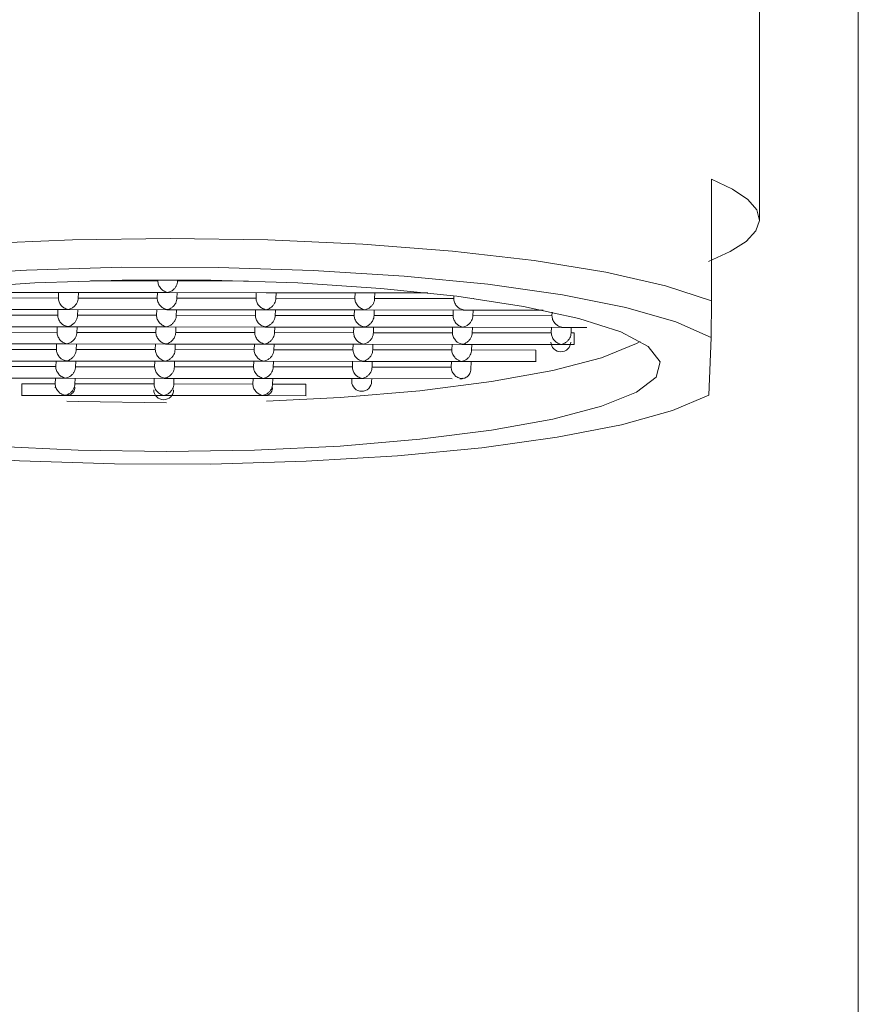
# Model space of a CAD drawing. Header units: millimetres. Extents: x 216.051 to 216.102, y 149.048 to 149.216.
# Tile 4 of 4: x 216.073 to 216.09, y 149.173 to 149.193. Entities that reach past the tile are written whole.
import ezdxf

# ---------------------------------------------------------------- set-up
doc = ezdxf.new("R2010")
doc.units = ezdxf.units.MM
doc.layers.add('SANINDUSA', color=3, linetype='Continuous')

msp = doc.modelspace()

# ---------------------------------------------------------------- linework, layer by layer
at = {"layer": 'SANINDUSA', "linetype": 'Continuous', "lineweight": 15}
for p, q in [((216.0895439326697, 149.1724672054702), (216.089543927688, 149.2034395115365)), ((216.0875439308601, 149.1892109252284), (216.0875439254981, 149.1941349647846)), ((216.0865746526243, 149.1875693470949), (216.0865746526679, 149.1900313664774)), ((216.073770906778, 149.1879653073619), (216.0737709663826, 149.1879654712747)), ((216.0753710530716, 149.1879708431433), (216.074007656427, 149.1879723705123)), ((216.075371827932, 149.1879927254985), (216.0753710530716, 149.1879708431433)), ((216.0757708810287, 149.1879630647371), (216.075772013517, 149.1879925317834)), ((216.0772076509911, 149.187968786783), (216.0757710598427, 149.1879703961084)), ((216.0715629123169, 149.1877403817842), (216.0735767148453, 149.1877381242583)), ((216.0733623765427, 149.1877383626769), (216.0733581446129, 149.1876257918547)), ((216.073562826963, 149.1877381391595), (216.0755766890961, 149.1877358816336)), ((216.0737580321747, 149.1876180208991), (216.073762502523, 149.1877379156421)), ((216.0753622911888, 149.1877361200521), (216.0753581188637, 149.1876235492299)), ((216.0755628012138, 149.1877358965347), (216.0775766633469, 149.1877336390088)), ((216.0757580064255, 149.1876157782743), (216.0757624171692, 149.1877356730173)), ((216.0773622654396, 149.1877338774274), (216.0773580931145, 149.1876213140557)), ((216.0775627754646, 149.18773365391), (216.079576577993, 149.187731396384)), ((216.0777579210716, 149.1876135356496), (216.07776239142, 149.1877334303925)), ((216.0793622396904, 149.1877316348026), (216.0793580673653, 149.187619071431)), ((216.0795626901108, 149.1877314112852), (216.0808351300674, 149.1877299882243)), ((216.0797578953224, 149.1876112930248), (216.0797623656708, 149.1877311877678)), ((216.0733581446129, 149.1876257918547), (216.0717581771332, 149.1876275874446)), ((216.0753581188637, 149.1876235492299), (216.073758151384, 149.1876253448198)), ((216.0773580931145, 149.1876213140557), (216.0757581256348, 149.1876231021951)), ((216.0793580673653, 149.187619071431), (216.0777580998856, 149.1876208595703)), ((216.0813579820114, 149.1876168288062), (216.0797580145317, 149.1876186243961)), ((216.0813599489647, 149.1876690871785), (216.0813579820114, 149.1876168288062)), ((216.0817578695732, 149.1876090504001), (216.0817581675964, 149.187616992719)), ((216.0817626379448, 149.1876163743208), (216.0817579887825, 149.1876163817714)), ((216.0865653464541, 149.1868265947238), (216.0865746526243, 149.1875693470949)), ((216.071549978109, 149.1873930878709), (216.073563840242, 149.187390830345)), ((216.0733494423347, 149.1873910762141), (216.0733452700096, 149.1872785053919)), ((216.0735499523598, 149.1873908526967), (216.0755637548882, 149.1873885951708)), ((216.0737450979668, 149.1872707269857), (216.0737495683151, 149.1873906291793)), ((216.0753494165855, 149.1873888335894), (216.0753452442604, 149.1872762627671)), ((216.0755498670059, 149.1873886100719), (216.0775637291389, 149.187386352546)), ((216.0757450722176, 149.187268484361), (216.0757495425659, 149.1873883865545)), ((216.0773493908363, 149.1873865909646), (216.0773451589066, 149.1872740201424)), ((216.0775498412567, 149.1873863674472), (216.0795637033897, 149.1873841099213)), ((216.0777450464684, 149.1872662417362), (216.0777495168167, 149.1873861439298)), ((216.0793493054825, 149.1873843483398), (216.0793451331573, 149.1872717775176)), ((216.0795498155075, 149.1873841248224), (216.0815636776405, 149.1873818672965)), ((216.0797449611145, 149.187264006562), (216.0797494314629, 149.187383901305)), ((216.0813492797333, 149.1873821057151), (216.0813451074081, 149.1872695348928)), ((216.0815497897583, 149.1873818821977), (216.0831685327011, 149.187380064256)), ((216.0817449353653, 149.1872617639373), (216.0817494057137, 149.1873816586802)), ((216.0833478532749, 149.1873423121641), (216.0833450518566, 149.1872672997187)), ((216.0733452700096, 149.1872785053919), (216.0717453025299, 149.1872803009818)), ((216.0753452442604, 149.1872762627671), (216.0737452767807, 149.187278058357)), ((216.0773451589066, 149.1872740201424), (216.0757451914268, 149.1872758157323)), ((216.0793451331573, 149.1872717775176), (216.0777451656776, 149.1872735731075)), ((216.0813451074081, 149.1872695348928), (216.0797451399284, 149.1872713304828)), ((216.0833450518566, 149.1872672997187), (216.0817451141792, 149.187269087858)), ((216.0715370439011, 149.1870458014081), (216.0735509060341, 149.1870435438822)), ((216.0733323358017, 149.1869312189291), (216.071732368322, 149.1869330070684)), ((216.0733365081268, 149.1870437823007), (216.0733323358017, 149.1869312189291)), ((216.0735370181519, 149.1870435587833), (216.0755508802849, 149.1870413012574)), ((216.0737322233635, 149.1869234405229), (216.0737366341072, 149.1870433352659)), ((216.0753323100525, 149.1869289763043), (216.0737323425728, 149.1869307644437)), ((216.0753364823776, 149.187041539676), (216.0753323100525, 149.1869289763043)), ((216.0755369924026, 149.1870413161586), (216.0775508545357, 149.1870390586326)), ((216.0757321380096, 149.1869211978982), (216.075736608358, 149.1870410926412)), ((216.0773322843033, 149.1869267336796), (216.0757323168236, 149.1869285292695)), ((216.0773364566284, 149.1870393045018), (216.0773322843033, 149.1869267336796)), ((216.0775369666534, 149.1870390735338), (216.0795507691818, 149.1870368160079)), ((216.0777321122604, 149.1869189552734), (216.0777365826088, 149.1870388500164)), ((216.0793321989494, 149.1869244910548), (216.0777322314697, 149.1869262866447)), ((216.0793364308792, 149.187037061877), (216.0793321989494, 149.1869244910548)), ((216.0795368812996, 149.1870368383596), (216.0815507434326, 149.1870345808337)), ((216.0797320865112, 149.1869167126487), (216.0797365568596, 149.1870366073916)), ((216.0813321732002, 149.1869222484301), (216.0797322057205, 149.18692404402)), ((216.0813363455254, 149.1870348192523), (216.0813321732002, 149.1869222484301)), ((216.0815368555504, 149.1870345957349), (216.0835506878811, 149.187032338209)), ((216.081732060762, 149.1869144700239), (216.0817364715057, 149.1870343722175)), ((216.083332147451, 149.1869200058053), (216.0817321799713, 149.1869218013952)), ((216.0833363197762, 149.1870325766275), (216.083332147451, 149.1869200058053)), ((216.0835368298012, 149.1870323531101), (216.0840483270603, 149.1870317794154)), ((216.0837320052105, 149.1869122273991), (216.0837364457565, 149.1870321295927)), ((216.0837934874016, 149.1869194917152), (216.0837321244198, 149.1869195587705)), ((216.0715241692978, 149.1866985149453), (216.0735379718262, 149.1866962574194)), ((216.0865653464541, 149.1868265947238), (216.086522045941, 149.1856617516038)), ((216.0733194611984, 149.1865839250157), (216.0717194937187, 149.1865857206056)), ((216.0733236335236, 149.186696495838), (216.0733194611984, 149.1865839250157)), ((216.0735241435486, 149.1866962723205), (216.075537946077, 149.1866940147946)), ((216.0737192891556, 149.1865761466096), (216.0737237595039, 149.1866960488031)), ((216.0753193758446, 149.186581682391), (216.0737194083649, 149.1865834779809)), ((216.0753236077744, 149.1866942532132), (216.0753193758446, 149.186581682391)), ((216.0755240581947, 149.1866940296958), (216.0775379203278, 149.1866917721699)), ((216.0757192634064, 149.1865739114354), (216.0757237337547, 149.1866938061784)), ((216.0773193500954, 149.1865794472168), (216.0757193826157, 149.1865812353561)), ((216.0773235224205, 149.1866920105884), (216.0773193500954, 149.1865794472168)), ((216.0775240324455, 149.186691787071), (216.0795378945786, 149.1866895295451)), ((216.0777192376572, 149.1865716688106), (216.0777236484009, 149.1866915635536)), ((216.0793193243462, 149.186577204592), (216.0777193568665, 149.1865789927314)), ((216.0793234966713, 149.1866897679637), (216.0793193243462, 149.186577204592)), ((216.0795240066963, 149.1866895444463), (216.0815378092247, 149.1866872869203)), ((216.0797191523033, 149.1865694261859), (216.0797236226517, 149.1866893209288)), ((216.081319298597, 149.1865749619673), (216.0797193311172, 149.1865767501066)), ((216.0813234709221, 149.1866875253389), (216.081319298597, 149.1865749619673)), ((216.0815239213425, 149.1866873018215), (216.0835377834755, 149.1866850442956)), ((216.0817191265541, 149.1865671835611), (216.0817235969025, 149.1866870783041)), ((216.0830192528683, 149.1865730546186), (216.0817192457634, 149.1865745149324)), ((216.0835238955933, 149.1866850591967), (216.0837967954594, 149.1866847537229)), ((216.0715112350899, 149.1863512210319), (216.0735250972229, 149.186348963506)), ((216.0733106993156, 149.1863492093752), (216.0733065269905, 149.1862366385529)), ((216.0735112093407, 149.1863489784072), (216.0755250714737, 149.1863467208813)), ((216.0737064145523, 149.1862288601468), (216.073710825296, 149.1863487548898)), ((216.0753106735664, 149.1863469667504), (216.0753065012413, 149.1862343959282)), ((216.0755111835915, 149.186346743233), (216.0775249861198, 149.1863444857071)), ((216.0757063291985, 149.186226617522), (216.0757107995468, 149.1863465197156)), ((216.0773106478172, 149.1863447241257), (216.0773064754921, 149.1862321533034)), ((216.0775110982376, 149.1863445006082), (216.0795249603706, 149.1863422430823)), ((216.0777063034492, 149.1862243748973), (216.0777107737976, 149.1863442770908)), ((216.079310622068, 149.1863424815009), (216.0793063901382, 149.1862299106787)), ((216.0795110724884, 149.1863422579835), (216.0815249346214, 149.1863400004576)), ((216.0797062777, 149.1862221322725), (216.0797106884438, 149.1863420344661)), ((216.0813105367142, 149.1863402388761), (216.081306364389, 149.1862276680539)), ((216.0815110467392, 149.1863400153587), (216.0830225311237, 149.1863383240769)), ((216.0817047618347, 149.186181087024), (216.0817106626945, 149.1863397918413)), ((216.0733065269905, 149.1862366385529), (216.0717065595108, 149.1862384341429)), ((216.0753065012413, 149.1862343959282), (216.0737065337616, 149.1862361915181)), ((216.0773064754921, 149.1862321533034), (216.0757065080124, 149.1862339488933)), ((216.0793063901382, 149.1862299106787), (216.0777064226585, 149.1862317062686)), ((216.081306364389, 149.1862276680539), (216.0797063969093, 149.1862294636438)), ((216.0714981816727, 149.1860039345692), (216.073512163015, 149.1860016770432)), ((216.0732978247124, 149.1860019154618), (216.0732936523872, 149.1858893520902)), ((216.0734982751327, 149.1860016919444), (216.0755121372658, 149.1859994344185)), ((216.0736934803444, 149.185881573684), (216.0736979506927, 149.186001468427)), ((216.0752977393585, 149.1859996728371), (216.0752935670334, 149.1858871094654)), ((216.0754982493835, 149.1859994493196), (216.0775121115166, 149.1859971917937)), ((216.0756934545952, 149.1858793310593), (216.0756978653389, 149.1859992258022)), ((216.0772977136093, 149.1859974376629), (216.0772935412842, 149.1858848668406)), ((216.0774982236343, 149.1859972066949), (216.0795120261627, 149.185994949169)), ((216.0776933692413, 149.1858770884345), (216.0776978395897, 149.1859969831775)), ((216.0792976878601, 149.1859951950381), (216.0792954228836, 149.1859347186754)), ((216.0794979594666, 149.1859949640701), (216.0813269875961, 149.1859929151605)), ((216.0796952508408, 149.1859262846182), (216.0796978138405, 149.1859947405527)), ((216.0726187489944, 149.1858206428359), (216.0726213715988, 149.1858901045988)), ((216.0732936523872, 149.1858893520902), (216.0726213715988, 149.1858901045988)), ((216.0732910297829, 149.1858198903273), (216.073290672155, 149.185809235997)), ((216.0752935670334, 149.1858871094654), (216.0736935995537, 149.1858888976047)), ((216.0772935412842, 149.1858848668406), (216.0756935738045, 149.1858866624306)), ((216.078365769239, 149.1858836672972), (216.0776935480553, 149.1858844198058)), ((216.072615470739, 149.1856553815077), (216.0734992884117, 149.1856543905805)), ((216.0734852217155, 149.1856544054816), (216.0754992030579, 149.1856521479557)), ((216.0754851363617, 149.1856521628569), (216.0774991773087, 149.1856499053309)), ((216.0774851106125, 149.1856499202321), (216.0783691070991, 149.1856489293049))]:
    msp.add_line(p, q, dxfattribs=at)
at = {"layer": 'SANINDUSA', "linetype": 'Continuous', "lineweight": 15, "flags": 128}
for points in [[(216.0865746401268, 149.1900313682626), (216.0870012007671, 149.1898305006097), (216.0873068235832, 149.1896230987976), (216.0874882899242, 149.1894113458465), (216.0875436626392, 149.1891974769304), (216.0874724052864, 149.1889837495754), (216.0872752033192, 149.1887724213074), (216.0869542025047, 149.1885657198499), (216.0865127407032, 149.188365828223)], [(216.0865746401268, 149.1875693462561), (216.0856444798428, 149.1878739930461), (216.0844377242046, 149.1881478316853), (216.0829874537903, 149.1883833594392), (216.0813333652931, 149.1885741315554), (216.0795207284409, 149.1887149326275), (216.0775991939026, 149.1888018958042), (216.0756213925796, 149.1888326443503), (216.0736414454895, 149.1888063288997), (216.0717136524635, 149.1887236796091), (216.0698907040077, 149.1885869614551), (216.0682225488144, 149.1883999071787), (216.0667548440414, 149.1881676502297), (216.0655278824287, 149.187896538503), (216.064575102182, 149.1875940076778)], [(216.0645658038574, 149.1868512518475), (216.0653034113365, 149.1871651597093), (216.0663361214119, 149.1874528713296), (216.0676343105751, 149.1877061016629), (216.0691604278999, 149.1879175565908), (216.0708705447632, 149.1880811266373), (216.0727153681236, 149.1881921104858), (216.0746417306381, 149.1882473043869), (216.0765940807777, 149.1882451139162), (216.0785161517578, 149.188185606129), (216.0803525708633, 149.1880705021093), (216.0820503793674, 149.1879031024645), (216.0835606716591, 149.1876882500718), (216.0848398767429, 149.1874321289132), (216.0858511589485, 149.1871421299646), (216.0865653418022, 149.1868265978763)], [(216.0712051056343, 149.187821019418), (216.0728835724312, 149.1879304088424), (216.0746475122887, 149.1879859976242), (216.0764403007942, 149.1879859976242), (216.0782043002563, 149.1879304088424), (216.0798827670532, 149.187821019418), (216.0814217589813, 149.1876613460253), (216.0827718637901, 149.1874565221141), (216.0838896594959, 149.1872131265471), (216.0847392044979, 149.1869389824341), (216.0852931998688, 149.1866429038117), (216.0855338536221, 149.1863344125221), (216.0854534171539, 149.1860234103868), (216.0850544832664, 149.1857199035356), (216.0843498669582, 149.1854336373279), (216.0833622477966, 149.1851738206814), (216.0821233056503, 149.1849488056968), (216.080672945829, 149.1847658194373), (216.0790576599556, 149.1846307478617), (216.077329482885, 149.1845479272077), (216.0755439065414, 149.1845200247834)], [(216.0775679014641, 149.1855407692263), (216.0790576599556, 149.1856155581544), (216.080672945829, 149.18575062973), (216.0821233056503, 149.1859336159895), (216.0833622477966, 149.1861586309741), (216.0843498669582, 149.1864184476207), (216.0850544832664, 149.1867047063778), (216.0851334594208, 149.1867489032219)], [(216.0865220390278, 149.1856617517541), (216.085784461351, 149.1853478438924), (216.084751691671, 149.185060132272), (216.0834535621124, 149.1848069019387), (216.0819274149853, 149.1845954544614), (216.0802173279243, 149.1844318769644), (216.0783725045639, 149.1843208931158), (216.0764461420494, 149.1842657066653), (216.0744937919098, 149.1842678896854), (216.0725717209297, 149.1843273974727), (216.0707353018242, 149.1844425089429), (216.0690374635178, 149.1846099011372), (216.0675272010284, 149.1848247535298), (216.0662479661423, 149.1850808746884), (216.065236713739, 149.1853708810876), (216.0645225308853, 149.1856864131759)], [(216.0735323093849, 149.1855403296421), (216.0737583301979, 149.1855327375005), (216.0755439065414, 149.1855048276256)], [(216.0755439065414, 149.1845200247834), (216.0737583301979, 149.1845479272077), (216.0720301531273, 149.1846307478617)]]:
    msp.add_lwpolyline(points, dxfattribs=at)
at = {"layer": 'SANINDUSA', "linetype": 'Continuous', "lineweight": 15}
for points, knots in [([(216.0753710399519, 149.1879708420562), (216.0753717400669, 149.1879582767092), (216.0753731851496, 149.1879323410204), (216.0753848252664, 149.1878930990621), (216.0754034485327, 149.1878547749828), (216.0754353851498, 149.1878112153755), (216.0754899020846, 149.1877626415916), (216.0755399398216, 149.1877477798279), (216.07556974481, 149.1877389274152)], [0, 0, 0, 0, 0.09926001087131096, 0.2048790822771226, 0.3198288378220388, 0.4464254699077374, 0.6702632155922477, 1, 1, 1, 1]), ([(216.07556974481, 149.1877389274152), (216.0755829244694, 149.1877418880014), (216.0756077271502, 149.1877474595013), (216.0756420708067, 149.187763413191), (216.0756705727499, 149.1877817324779), (216.0756933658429, 149.1878009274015), (216.0757190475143, 149.1878276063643), (216.0757453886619, 149.1878653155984), (216.0757669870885, 149.1879178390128), (216.0757697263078, 149.1879534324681), (216.0757710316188, 149.1879703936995)], [0, 0, 0, 0, 0.1450946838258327, 0.2730523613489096, 0.3839290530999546, 0.4778152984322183, 0.5548657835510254, 0.7205398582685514, 0.8668297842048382, 1, 1, 1, 1]), ([(216.0733581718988, 149.1876257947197), (216.0733588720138, 149.1876132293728), (216.0733603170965, 149.1875872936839), (216.0733719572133, 149.1875480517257), (216.0733905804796, 149.1875097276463), (216.073422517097, 149.1874661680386), (216.0734770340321, 149.1874175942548), (216.0735270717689, 149.1874027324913), (216.0735568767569, 149.1873938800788)], [0, 0, 0, 0, 0.09926001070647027, 0.2048790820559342, 0.3198288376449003, 0.4464254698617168, 0.6702632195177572, 1, 1, 1, 1]), ([(216.0735568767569, 149.1873938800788), (216.0735700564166, 149.1873968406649), (216.0735948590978, 149.187402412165), (216.0736292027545, 149.187418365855), (216.0736577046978, 149.187436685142), (216.0736804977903, 149.1874558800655), (216.0737061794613, 149.187482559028), (216.0737325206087, 149.1875202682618), (216.0737541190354, 149.1875727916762), (216.0737568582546, 149.1876083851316), (216.0737581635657, 149.187625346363)], [0, 0, 0, 0, 0.1450946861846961, 0.2730523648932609, 0.3839290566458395, 0.4778153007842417, 0.5548657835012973, 0.720539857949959, 0.8668297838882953, 1, 1, 1, 1]), ([(216.0753581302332, 149.1876235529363), (216.0753588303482, 149.1876109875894), (216.0753602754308, 149.1875850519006), (216.0753719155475, 149.1875458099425), (216.0753905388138, 149.187507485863), (216.0754224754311, 149.1874639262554), (216.0754769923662, 149.1874153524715), (216.075527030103, 149.1874004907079), (216.0755568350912, 149.1873916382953)], [0, 0, 0, 0, 0.09926001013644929, 0.2048790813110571, 0.3198288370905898, 0.4464254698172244, 0.6702632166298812, 0.9999999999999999, 0.9999999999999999, 0.9999999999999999, 0.9999999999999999]), ([(216.0755568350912, 149.1873916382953), (216.0755700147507, 149.1873945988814), (216.0755948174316, 149.1874001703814), (216.075629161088, 149.1874161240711), (216.0756576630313, 149.187434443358), (216.0756804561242, 149.1874536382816), (216.0757061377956, 149.1874803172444), (216.0757324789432, 149.1875180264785), (216.0757540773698, 149.1875705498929), (216.075756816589, 149.1876061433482), (216.0757581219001, 149.1876231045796)], [0, 0, 0, 0, 0.1450946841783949, 0.2730523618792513, 0.3839290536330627, 0.4778152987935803, 0.5548657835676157, 0.7205398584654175, 0.8668297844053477, 1, 1, 1, 1]), ([(216.0773580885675, 149.1876213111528), (216.0773587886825, 149.1876087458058), (216.0773602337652, 149.187582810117), (216.077371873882, 149.1875435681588), (216.0773904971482, 149.1875052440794), (216.0774224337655, 149.1874616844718), (216.0774769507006, 149.187413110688), (216.0775269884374, 149.1873982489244), (216.0775567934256, 149.1873893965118)], [0, 0, 0, 0, 0.09926001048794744, 0.2048790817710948, 0.3198288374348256, 0.4464254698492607, 0.6702632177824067, 1, 1, 1, 1]), ([(216.0775567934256, 149.1873893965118), (216.0775699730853, 149.187392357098), (216.0775947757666, 149.1873979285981), (216.0776291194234, 149.1874138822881), (216.0776576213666, 149.1874322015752), (216.077680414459, 149.1874513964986), (216.0777060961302, 149.1874780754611), (216.0777324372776, 149.1875157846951), (216.0777540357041, 149.1875683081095), (216.0777567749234, 149.1876039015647), (216.0777580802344, 149.1876208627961)], [0, 0, 0, 0, 0.1450946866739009, 0.2730523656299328, 0.3839290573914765, 0.4778153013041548, 0.5548657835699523, 0.7205398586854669, 0.8668297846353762, 0.9999999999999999, 0.9999999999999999, 0.9999999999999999, 0.9999999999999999]), ([(216.0793580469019, 149.1876190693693), (216.0793587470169, 149.1876065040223), (216.0793601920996, 149.1875805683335), (216.0793718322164, 149.1875413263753), (216.0793904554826, 149.1875030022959), (216.0794223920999, 149.1874594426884), (216.0794769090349, 149.1874108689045), (216.0795269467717, 149.1873960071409), (216.07955675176, 149.1873871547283)], [0, 0, 0, 0, 0.09926001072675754, 0.2048790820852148, 0.3198288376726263, 0.4464254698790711, 0.6702632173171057, 1, 1, 1, 1]), ([(216.07955675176, 149.1873871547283), (216.0795699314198, 149.1873901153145), (216.0795947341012, 149.1873956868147), (216.0796290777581, 149.1874116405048), (216.0796575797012, 149.1874299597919), (216.0796803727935, 149.1874491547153), (216.0797060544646, 149.1874758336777), (216.0797323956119, 149.1875135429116), (216.0797539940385, 149.187566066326), (216.0797567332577, 149.1876016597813), (216.0797580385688, 149.1876186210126)], [0, 0, 0, 0, 0.1450946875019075, 0.2730523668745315, 0.3839290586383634, 0.4778153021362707, 0.5548657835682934, 0.7205398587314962, 0.8668297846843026, 0.9999999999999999, 0.9999999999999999, 0.9999999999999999, 0.9999999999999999]), ([(216.0813580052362, 149.1876168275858), (216.0813587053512, 149.1876042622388), (216.0813601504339, 149.1875783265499), (216.0813717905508, 149.1875390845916), (216.0813904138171, 149.1875007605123), (216.0814223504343, 149.1874572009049), (216.0814768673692, 149.187408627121), (216.0815269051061, 149.1873937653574), (216.0815567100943, 149.1873849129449)], [0, 0, 0, 0, 0.09926001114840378, 0.2048790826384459, 0.3198288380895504, 0.4464254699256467, 0.6702632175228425, 1, 1, 1, 1]), ([(216.0733452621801, 149.1872785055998), (216.0733459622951, 149.1872659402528), (216.0733474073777, 149.187240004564), (216.0733590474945, 149.1872007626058), (216.0733776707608, 149.1871624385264), (216.0734096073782, 149.1871188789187), (216.0734641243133, 149.1870703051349), (216.0735141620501, 149.1870554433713), (216.0735439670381, 149.1870465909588)], [0, 0, 0, 0, 0.09926001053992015, 0.2048790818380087, 0.3198288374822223, 0.4464254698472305, 0.6702632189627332, 0.9999999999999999, 0.9999999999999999, 0.9999999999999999, 0.9999999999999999]), ([(216.0735439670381, 149.1870465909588), (216.073557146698, 149.187049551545), (216.0735819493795, 149.1870551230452), (216.0736162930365, 149.1870710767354), (216.0736447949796, 149.1870893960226), (216.0736675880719, 149.1871085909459), (216.0736932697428, 149.1871352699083), (216.0737196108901, 149.1871729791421), (216.0737412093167, 149.1872255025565), (216.0737439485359, 149.1872610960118), (216.0737452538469, 149.1872780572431)], [0, 0, 0, 0, 0.1450946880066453, 0.2730523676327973, 0.3839290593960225, 0.4778153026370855, 0.5548657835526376, 0.7205398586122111, 0.8668297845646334, 1, 1, 1, 1]), ([(216.0753452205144, 149.1872762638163), (216.0753459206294, 149.1872636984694), (216.0753473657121, 149.1872377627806), (216.0753590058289, 149.1871985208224), (216.0753776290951, 149.187160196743), (216.0754095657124, 149.1871166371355), (216.0754640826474, 149.1870680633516), (216.0755141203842, 149.1870532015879), (216.0755439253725, 149.1870443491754)], [0, 0, 0, 0, 0.09926001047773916, 0.2048790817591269, 0.3198288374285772, 0.4464254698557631, 0.6702632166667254, 0.9999999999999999, 0.9999999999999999, 0.9999999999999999, 0.9999999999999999]), ([(216.0755439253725, 149.1870443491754), (216.0755571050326, 149.1870473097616), (216.0755819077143, 149.1870528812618), (216.0756162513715, 149.1870688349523), (216.0756447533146, 149.1870871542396), (216.0756675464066, 149.1871063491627), (216.0756932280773, 149.187133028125), (216.0757195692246, 149.1871707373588), (216.0757411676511, 149.1872232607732), (216.0757439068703, 149.1872588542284), (216.0757452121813, 149.1872758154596)], [0, 0, 0, 0, 0.1450946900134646, 0.2730523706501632, 0.3839290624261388, 0.4778153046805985, 0.5548657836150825, 0.7205398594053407, 0.8668297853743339, 1, 1, 1, 1]), ([(216.0773451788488, 149.1872740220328), (216.0773458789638, 149.1872614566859), (216.0773473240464, 149.1872355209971), (216.0773589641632, 149.1871962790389), (216.0773775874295, 149.1871579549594), (216.0774095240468, 149.1871143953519), (216.0774640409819, 149.187065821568), (216.0775140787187, 149.1870509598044), (216.0775438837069, 149.1870421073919)], [0, 0, 0, 0, 0.09926001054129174, 0.2048790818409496, 0.3198288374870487, 0.4464254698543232, 0.6702632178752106, 1, 1, 1, 1]), ([(216.0775438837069, 149.1870421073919), (216.0775570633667, 149.1870450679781), (216.0775818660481, 149.1870506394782), (216.077616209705, 149.1870665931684), (216.0776447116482, 149.1870849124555), (216.0776675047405, 149.1871041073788), (216.0776931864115, 149.1871307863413), (216.0777195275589, 149.1871684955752), (216.0777411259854, 149.1872210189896), (216.0777438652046, 149.1872566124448), (216.0777451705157, 149.1872735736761)], [0, 0, 0, 0, 0.1450946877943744, 0.2730523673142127, 0.3839290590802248, 0.477815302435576, 0.5548657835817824, 0.7205398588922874, 0.8668297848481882, 1, 1, 1, 1]), ([(216.0793451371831, 149.1872717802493), (216.0793458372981, 149.1872592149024), (216.0793472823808, 149.1872332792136), (216.0793589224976, 149.1871940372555), (216.0793775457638, 149.187155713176), (216.079409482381, 149.1871121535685), (216.079463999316, 149.1870635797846), (216.0795140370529, 149.187048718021), (216.0795438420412, 149.1870398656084)], [0, 0, 0, 0, 0.09926001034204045, 0.2048790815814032, 0.3198288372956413, 0.4464254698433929, 0.6702632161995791, 0.9999999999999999, 0.9999999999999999, 0.9999999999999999, 0.9999999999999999]), ([(216.0795438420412, 149.1870398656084), (216.0795570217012, 149.1870428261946), (216.079581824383, 149.1870483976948), (216.0796161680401, 149.1870643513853), (216.0796446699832, 149.1870826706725), (216.0796674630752, 149.1871018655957), (216.079693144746, 149.187128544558), (216.0797194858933, 149.1871662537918), (216.0797410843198, 149.1872187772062), (216.079743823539, 149.1872543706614), (216.07974512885, 149.1872713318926)], [0, 0, 0, 0, 0.145094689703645, 0.2730523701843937, 0.3839290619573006, 0.477815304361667, 0.5548657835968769, 0.7205398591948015, 0.8668297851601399, 1, 1, 1, 1]), ([(216.0813450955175, 149.1872695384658), (216.0813457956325, 149.1872569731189), (216.0813472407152, 149.1872310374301), (216.081358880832, 149.1871917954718), (216.0813775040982, 149.1871534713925), (216.0814094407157, 149.1871099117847), (216.081463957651, 149.1870613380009), (216.0815139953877, 149.1870464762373), (216.0815438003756, 149.1870376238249)], [0, 0, 0, 0, 0.09926001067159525, 0.2048790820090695, 0.3198288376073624, 0.4464254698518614, 0.6702632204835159, 1, 1, 1, 1]), ([(216.0815438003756, 149.1870376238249), (216.0815569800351, 149.187040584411), (216.0815817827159, 149.187046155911), (216.0816161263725, 149.1870621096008), (216.0816446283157, 149.1870804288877), (216.0816674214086, 149.1870996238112), (216.08169310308, 149.187126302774), (216.0817194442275, 149.1871640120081), (216.0817410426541, 149.1872165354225), (216.0817437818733, 149.1872521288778), (216.0817450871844, 149.1872690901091)], [0, 0, 0, 0, 0.1450946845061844, 0.2730523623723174, 0.3839290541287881, 0.4778152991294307, 0.5548657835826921, 0.7205398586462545, 0.8668297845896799, 1, 1, 1, 1]), ([(216.0833450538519, 149.1872672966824), (216.0833457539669, 149.1872547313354), (216.0833471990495, 149.1872287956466), (216.0833588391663, 149.1871895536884), (216.0833774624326, 149.187151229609), (216.0834093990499, 149.1871076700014), (216.083463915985, 149.1870590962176), (216.0835139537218, 149.1870442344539), (216.0835437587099, 149.1870353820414)], [0, 0, 0, 0, 0.09926001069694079, 0.2048790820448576, 0.3198288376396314, 0.4464254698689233, 0.6702632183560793, 1, 1, 1, 1]), ([(216.0733323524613, 149.1869312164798), (216.0733330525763, 149.1869186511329), (216.073334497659, 149.1868927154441), (216.0733461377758, 149.1868534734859), (216.073364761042, 149.1868151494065), (216.0733966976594, 149.1867715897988), (216.0734512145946, 149.186723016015), (216.0735012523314, 149.1867081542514), (216.0735310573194, 149.1866993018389)], [0, 0, 0, 0, 0.09926001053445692, 0.2048790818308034, 0.3198288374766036, 0.4464254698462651, 0.670263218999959, 1, 1, 1, 1]), ([(216.0735310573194, 149.1866993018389), (216.0735442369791, 149.1867022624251), (216.0735690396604, 149.1867078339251), (216.0736033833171, 149.1867237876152), (216.0736318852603, 149.1867421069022), (216.0736546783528, 149.1867613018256), (216.0736803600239, 149.1867879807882), (216.0737067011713, 149.186825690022), (216.0737282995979, 149.1868782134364), (216.0737310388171, 149.1869138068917), (216.0737323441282, 149.1869307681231)], [0, 0, 0, 0, 0.1450946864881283, 0.2730523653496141, 0.3839290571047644, 0.4778153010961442, 0.5548657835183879, 0.7205398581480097, 0.8668297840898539, 0.9999999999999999, 0.9999999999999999, 0.9999999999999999, 0.9999999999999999]), ([(216.0753323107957, 149.1869289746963), (216.0753330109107, 149.1869164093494), (216.0753344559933, 149.1868904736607), (216.0753460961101, 149.1868512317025), (216.0753647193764, 149.1868129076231), (216.0753966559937, 149.1867693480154), (216.0754511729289, 149.1867207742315), (216.0755012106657, 149.1867059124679), (216.0755310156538, 149.1866970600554)], [0, 0, 0, 0, 0.09926001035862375, 0.2048790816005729, 0.3198288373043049, 0.4464254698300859, 0.670263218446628, 1, 1, 1, 1]), ([(216.0755310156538, 149.1866970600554), (216.0755441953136, 149.1867000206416), (216.0755689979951, 149.1867055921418), (216.0756033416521, 149.186721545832), (216.0756318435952, 149.1867398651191), (216.0756546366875, 149.1867590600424), (216.0756803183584, 149.1867857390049), (216.0757066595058, 149.1868234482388), (216.0757282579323, 149.1868759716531), (216.0757309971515, 149.1869115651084), (216.0757323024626, 149.1869285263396)], [0, 0, 0, 0, 0.1450946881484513, 0.2730523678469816, 0.3839290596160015, 0.4778153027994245, 0.5548657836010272, 0.7205398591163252, 0.8668297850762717, 1, 1, 1, 1]), ([(216.07733226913, 149.1869267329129), (216.077332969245, 149.1869141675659), (216.0773344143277, 149.1868882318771), (216.0773460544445, 149.1868489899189), (216.0773646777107, 149.1868106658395), (216.0773966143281, 149.1867671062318), (216.0774511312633, 149.186718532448), (216.0775011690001, 149.1867036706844), (216.0775309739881, 149.1866948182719)], [0, 0, 0, 0, 0.09926001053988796, 0.2048790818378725, 0.319828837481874, 0.4464254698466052, 0.6702632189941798, 1, 1, 1, 1]), ([(216.0775309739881, 149.1866948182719), (216.0775441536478, 149.1866977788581), (216.0775689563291, 149.1867033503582), (216.0776032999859, 149.1867193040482), (216.077631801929, 149.1867376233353), (216.0776545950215, 149.1867568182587), (216.0776802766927, 149.1867834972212), (216.0777066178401, 149.1868212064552), (216.0777282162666, 149.1868737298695), (216.0777309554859, 149.1869093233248), (216.0777322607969, 149.1869262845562)], [0, 0, 0, 0, 0.1450946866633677, 0.2730523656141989, 0.3839290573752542, 0.4778153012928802, 0.5548657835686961, 0.7205398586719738, 0.8668297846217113, 1, 1, 1, 1]), ([(216.0793322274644, 149.1869244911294), (216.0793329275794, 149.1869119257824), (216.0793343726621, 149.1868859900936), (216.0793460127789, 149.1868467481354), (216.0793646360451, 149.186808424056), (216.0793965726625, 149.1867648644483), (216.0794510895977, 149.1867162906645), (216.0795011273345, 149.1867014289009), (216.0795309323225, 149.1866925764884)], [0, 0, 0, 0, 0.09926001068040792, 0.2048790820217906, 0.3198288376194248, 0.4464254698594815, 0.6702632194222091, 0.9999999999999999, 0.9999999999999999, 0.9999999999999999, 0.9999999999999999]), ([(216.0795309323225, 149.1866925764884), (216.0795441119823, 149.1866955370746), (216.0795689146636, 149.1867011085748), (216.0796032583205, 149.1867170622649), (216.0796317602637, 149.186735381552), (216.0796545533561, 149.1867545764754), (216.079680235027, 149.1867812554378), (216.0797065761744, 149.1868189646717), (216.079728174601, 149.1868714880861), (216.0797309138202, 149.1869070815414), (216.0797322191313, 149.1869240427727)], [0, 0, 0, 0, 0.1450946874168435, 0.2730523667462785, 0.3839290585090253, 0.4778153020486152, 0.5548657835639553, 0.7205398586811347, 0.8668297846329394, 0.9999999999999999, 0.9999999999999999, 0.9999999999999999, 0.9999999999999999]), ([(216.0813321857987, 149.1869222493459), (216.0813328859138, 149.1869096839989), (216.0813343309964, 149.1868837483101), (216.0813459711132, 149.1868445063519), (216.0813645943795, 149.1868061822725), (216.0813965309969, 149.1867626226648), (216.081451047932, 149.186714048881), (216.0815010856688, 149.1866991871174), (216.0815308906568, 149.186690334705)], [0, 0, 0, 0, 0.09926001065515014, 0.2048790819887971, 0.3198288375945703, 0.4464254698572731, 0.6702632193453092, 1, 1, 1, 1]), ([(216.0815308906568, 149.186690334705), (216.0815440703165, 149.1866932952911), (216.0815688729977, 149.1866988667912), (216.0816032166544, 149.1867148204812), (216.0816317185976, 149.1867331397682), (216.0816545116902, 149.1867523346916), (216.0816801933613, 149.1867790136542), (216.0817065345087, 149.1868167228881), (216.0817281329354, 149.1868692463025), (216.0817308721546, 149.1869048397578), (216.0817321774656, 149.1869218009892)], [0, 0, 0, 0, 0.1450946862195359, 0.2730523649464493, 0.3839290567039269, 0.4778153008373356, 0.5548657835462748, 0.7205398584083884, 0.8668297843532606, 1, 1, 1, 1]), ([(216.0833321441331, 149.1869200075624), (216.0833328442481, 149.1869074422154), (216.0833342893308, 149.1868815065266), (216.0833459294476, 149.1868422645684), (216.0833645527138, 149.186803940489), (216.0833964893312, 149.1867603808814), (216.0834510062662, 149.1867118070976), (216.0835010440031, 149.186696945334), (216.0835308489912, 149.1866880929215)], [0, 0, 0, 0, 0.0992600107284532, 0.2048790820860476, 0.3198288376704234, 0.4464254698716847, 0.6702632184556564, 1, 1, 1, 1]), ([(216.0835308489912, 149.1866880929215), (216.0835440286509, 149.1866910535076), (216.0835688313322, 149.1866966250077), (216.083603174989, 149.1867125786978), (216.0836316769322, 149.1867308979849), (216.0836544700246, 149.1867500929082), (216.0836801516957, 149.1867767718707), (216.083706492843, 149.1868144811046), (216.0837280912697, 149.186867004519), (216.0837308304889, 149.1869025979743), (216.0837321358, 149.1869195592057)], [0, 0, 0, 0, 0.1450946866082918, 0.2730523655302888, 0.3839290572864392, 0.4778153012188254, 0.5548657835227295, 0.7205398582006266, 0.8668297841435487, 1, 1, 1, 1]), ([(216.0837919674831, 149.186688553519), (216.0837920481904, 149.1866876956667), (216.0837923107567, 149.1866849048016), (216.0837926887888, 149.1867128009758), (216.0837931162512, 149.1867667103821), (216.0837934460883, 149.1868406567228), (216.0837934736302, 149.1868932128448), (216.0837934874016, 149.1869194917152)], [0, 0, 0, 0, 0.09988325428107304, 0.3249518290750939, 0.5499474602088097, 0.7749667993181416, 1, 1, 1, 1]), ([(216.083325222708, 149.1867338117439), (216.0833252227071, 149.1866822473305), (216.0833467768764, 149.1866309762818), (216.0834208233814, 149.1865579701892), (216.0834728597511, 149.1865366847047), (216.0835775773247, 149.1865365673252), (216.0836296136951, 149.186557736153), (216.0837036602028, 149.1866305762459), (216.0837252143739, 149.1866817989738), (216.0837252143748, 149.1867333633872)], [0, 0, 0, 0, 0.25, 0.25, 0.5, 0.5, 0.75, 0.75, 1, 1, 1, 1]), ([(216.0733194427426, 149.1865839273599), (216.0733201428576, 149.1865713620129), (216.0733215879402, 149.1865454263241), (216.073333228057, 149.1865061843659), (216.0733518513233, 149.1864678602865), (216.0733837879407, 149.1864243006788), (216.0734383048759, 149.186375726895), (216.0734883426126, 149.1863608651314), (216.0735181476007, 149.1863520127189)], [0, 0, 0, 0, 0.09926001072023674, 0.2048790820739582, 0.3198288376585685, 0.4464254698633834, 0.6702632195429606, 1, 1, 1, 1]), ([(216.0735181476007, 149.1863520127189), (216.0735313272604, 149.1863549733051), (216.0735561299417, 149.1863605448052), (216.0735904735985, 149.1863764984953), (216.0736189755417, 149.1863948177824), (216.0736417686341, 149.1864140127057), (216.0736674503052, 149.1864406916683), (216.0736937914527, 149.1864784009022), (216.0737153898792, 149.1865309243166), (216.0737181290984, 149.1865665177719), (216.0737194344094, 149.1865834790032)], [0, 0, 0, 0, 0.1450946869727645, 0.2730523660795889, 0.3839290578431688, 0.4778153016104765, 0.5548657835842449, 0.7205398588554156, 0.8668297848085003, 1, 1, 1, 1]), ([(216.0753194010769, 149.1865816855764), (216.0753201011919, 149.1865691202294), (216.0753215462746, 149.1865431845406), (216.0753331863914, 149.1865039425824), (216.0753518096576, 149.186465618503), (216.0753837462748, 149.1864220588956), (216.0754382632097, 149.1863734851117), (216.0754883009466, 149.1863586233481), (216.075518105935, 149.1863497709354)], [0, 0, 0, 0, 0.099260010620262, 0.2048790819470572, 0.3198288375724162, 0.4464254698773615, 0.6702632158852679, 0.9999999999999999, 0.9999999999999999, 0.9999999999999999, 0.9999999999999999]), ([(216.075518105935, 149.1863497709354), (216.0755312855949, 149.1863527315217), (216.0755560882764, 149.1863583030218), (216.0755904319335, 149.1863742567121), (216.0756189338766, 149.1863925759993), (216.0756417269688, 149.1864117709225), (216.0756674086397, 149.1864384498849), (216.075693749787, 149.1864761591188), (216.0757153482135, 149.1865286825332), (216.0757180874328, 149.1865642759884), (216.0757193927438, 149.1865812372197)], [0, 0, 0, 0, 0.1450946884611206, 0.2730523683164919, 0.3839290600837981, 0.4778153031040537, 0.554865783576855, 0.7205398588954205, 0.8668297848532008, 1, 1, 1, 1]), ([(216.0773193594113, 149.1865794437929), (216.0773200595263, 149.186566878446), (216.0773215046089, 149.1865409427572), (216.0773331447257, 149.186501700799), (216.077351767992, 149.1864633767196), (216.0773837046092, 149.1864198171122), (216.0774382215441, 149.1863712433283), (216.077488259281, 149.1863563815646), (216.0775180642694, 149.186347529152)], [0, 0, 0, 0, 0.09926001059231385, 0.204879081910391, 0.3198288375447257, 0.446425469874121, 0.6702632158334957, 1, 1, 1, 1]), ([(216.0775180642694, 149.186347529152), (216.0775312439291, 149.1863504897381), (216.0775560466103, 149.1863560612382), (216.0775903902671, 149.1863720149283), (216.0776188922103, 149.1863903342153), (216.0776416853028, 149.1864095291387), (216.0776673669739, 149.1864362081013), (216.0776937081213, 149.1864739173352), (216.0777153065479, 149.1865264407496), (216.0777180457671, 149.1865620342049), (216.0777193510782, 149.1865789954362)], [0, 0, 0, 0, 0.1450946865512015, 0.2730523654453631, 0.3839290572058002, 0.4778153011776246, 0.5548657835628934, 0.7205398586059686, 0.866829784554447, 1, 1, 1, 1]), ([(216.0793193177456, 149.1865772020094), (216.0793200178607, 149.1865646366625), (216.0793214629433, 149.1865387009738), (216.0793331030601, 149.1864994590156), (216.0793517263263, 149.1864611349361), (216.0793836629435, 149.1864175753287), (216.0794381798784, 149.1863690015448), (216.0794882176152, 149.1863541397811), (216.0795180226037, 149.1863452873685)], [0, 0, 0, 0, 0.09926001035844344, 0.2048790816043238, 0.3198288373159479, 0.4464254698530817, 0.6702632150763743, 1, 1, 1, 1]), ([(216.0795180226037, 149.1863452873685), (216.0795312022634, 149.1863482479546), (216.0795560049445, 149.1863538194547), (216.0795903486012, 149.1863697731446), (216.0796188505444, 149.1863880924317), (216.079641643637, 149.1864072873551), (216.0796673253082, 149.1864339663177), (216.0796936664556, 149.1864716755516), (216.0797152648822, 149.186524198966), (216.0797180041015, 149.1865597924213), (216.0797193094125, 149.1865767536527)], [0, 0, 0, 0, 0.1450946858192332, 0.2730523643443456, 0.3839290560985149, 0.4778153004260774, 0.5548657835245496, 0.7205398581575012, 0.866829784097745, 1, 1, 1, 1]), ([(216.08131927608, 149.186574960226), (216.081319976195, 149.186562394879), (216.0813214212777, 149.1865364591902), (216.0813330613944, 149.186497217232), (216.0813516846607, 149.1864588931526), (216.0813836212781, 149.1864153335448), (216.0814381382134, 149.186366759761), (216.0814881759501, 149.1863518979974), (216.0815179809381, 149.186343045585)], [0, 0, 0, 0, 0.09926001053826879, 0.2048790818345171, 0.3198288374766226, 0.4464254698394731, 0.6702632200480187, 1, 1, 1, 1]), ([(216.0815179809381, 149.186343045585), (216.0815311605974, 149.1863460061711), (216.0815559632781, 149.186351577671), (216.0815903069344, 149.1863675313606), (216.0816188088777, 149.1863858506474), (216.0816416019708, 149.1864050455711), (216.0816672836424, 149.1864317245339), (216.0816936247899, 149.1864694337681), (216.0817152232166, 149.1865219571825), (216.0817179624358, 149.1865575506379), (216.0817192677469, 149.1865745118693)], [0, 0, 0, 0, 0.1450946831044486, 0.2730523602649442, 0.3839290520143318, 0.4778152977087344, 0.5548657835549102, 0.7205398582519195, 0.8668297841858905, 1, 1, 1, 1]), ([(216.0830177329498, 149.186342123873), (216.0830178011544, 149.1863412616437), (216.0830180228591, 149.186338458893), (216.0830184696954, 149.186366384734), (216.0830188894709, 149.1864202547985), (216.0830191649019, 149.1864942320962), (216.0830192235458, 149.1865467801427), (216.0830192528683, 149.1865730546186)], [0, 0, 0, 0, 0.09996591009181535, 0.3249477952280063, 0.5499983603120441, 0.7749953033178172, 1, 1, 1, 1]), ([(216.0733065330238, 149.1862366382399), (216.0733072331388, 149.1862240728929), (216.0733086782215, 149.1861981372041), (216.0733203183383, 149.1861588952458), (216.0733389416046, 149.1861205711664), (216.073370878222, 149.1860770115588), (216.073425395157, 149.1860284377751), (216.0734754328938, 149.1860135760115), (216.0735052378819, 149.186004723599)], [0, 0, 0, 0, 0.09926001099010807, 0.2048790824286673, 0.319828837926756, 0.4464254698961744, 0.6702632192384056, 1, 1, 1, 1]), ([(216.0735052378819, 149.186004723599), (216.0735184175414, 149.1860076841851), (216.0735432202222, 149.1860132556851), (216.0735775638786, 149.1860292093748), (216.0736060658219, 149.1860475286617), (216.0736288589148, 149.1860667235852), (216.0736545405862, 149.186093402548), (216.0736808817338, 149.1861311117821), (216.0737024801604, 149.1861836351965), (216.0737052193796, 149.1862192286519), (216.0737065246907, 149.1862361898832)], [0, 0, 0, 0, 0.145094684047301, 0.2730523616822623, 0.3839290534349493, 0.4778152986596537, 0.5548657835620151, 0.7205398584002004, 0.8668297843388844, 1, 1, 1, 1]), ([(216.0753064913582, 149.1862343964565), (216.0753071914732, 149.1862218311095), (216.0753086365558, 149.1861958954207), (216.0753202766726, 149.1861566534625), (216.0753388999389, 149.1861183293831), (216.0753708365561, 149.1860747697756), (216.0754253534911, 149.1860261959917), (216.075475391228, 149.1860113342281), (216.0755051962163, 149.1860024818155)], [0, 0, 0, 0, 0.09926001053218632, 0.2048790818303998, 0.3198288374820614, 0.4464254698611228, 0.6702632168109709, 1, 1, 1, 1]), ([(216.0755051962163, 149.1860024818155), (216.0755183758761, 149.1860054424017), (216.0755431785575, 149.1860110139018), (216.0755775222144, 149.186026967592), (216.0756060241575, 149.1860452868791), (216.0756288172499, 149.1860644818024), (216.0756544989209, 149.1860911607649), (216.0756808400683, 149.1861288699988), (216.0757024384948, 149.1861813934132), (216.075705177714, 149.1862169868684), (216.0757064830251, 149.1862339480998)], [0, 0, 0, 0, 0.1450946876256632, 0.2730523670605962, 0.3839290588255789, 0.4778153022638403, 0.5548657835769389, 0.7205398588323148, 0.8668297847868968, 1, 1, 1, 1]), ([(216.0773064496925, 149.186232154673), (216.0773071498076, 149.186219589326), (216.0773085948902, 149.1861936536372), (216.077320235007, 149.186154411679), (216.0773388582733, 149.1861160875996), (216.0773707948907, 149.1860725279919), (216.0774253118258, 149.1860239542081), (216.0774753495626, 149.1860090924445), (216.0775051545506, 149.186000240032)], [0, 0, 0, 0, 0.09926001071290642, 0.20487908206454, 0.3198288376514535, 0.4464254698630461, 0.6702632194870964, 1, 1, 1, 1]), ([(216.0775051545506, 149.186000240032), (216.0775183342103, 149.1860032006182), (216.0775431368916, 149.1860087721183), (216.0775774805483, 149.1860247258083), (216.0776059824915, 149.1860430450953), (216.077628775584, 149.1860622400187), (216.0776544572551, 149.1860889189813), (216.0776807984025, 149.1861266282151), (216.0777023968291, 149.1861791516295), (216.0777051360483, 149.1862147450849), (216.0777064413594, 149.1862317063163)], [0, 0, 0, 0, 0.1450946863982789, 0.2730523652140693, 0.3839290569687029, 0.477815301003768, 0.5548657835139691, 0.7205398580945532, 0.8668297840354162, 0.9999999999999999, 0.9999999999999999, 0.9999999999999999, 0.9999999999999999]), ([(216.0793064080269, 149.1862299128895), (216.0793071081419, 149.1862173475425), (216.0793085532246, 149.1861914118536), (216.0793201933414, 149.1861521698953), (216.0793388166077, 149.186113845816), (216.079370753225, 149.1860702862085), (216.07942527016, 149.1860217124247), (216.0794753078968, 149.1860068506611), (216.079505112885, 149.1859979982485)], [0, 0, 0, 0, 0.09926001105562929, 0.2048790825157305, 0.3198288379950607, 0.4464254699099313, 0.6702632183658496, 1, 1, 1, 1]), ([(216.079505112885, 149.1859979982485), (216.0795182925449, 149.1860009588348), (216.0795430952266, 149.186006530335), (216.0795774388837, 149.1860224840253), (216.0796059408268, 149.1860408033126), (216.0796287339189, 149.1860599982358), (216.0796544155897, 149.1860866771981), (216.079680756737, 149.186124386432), (216.0797023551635, 149.1861769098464), (216.0797050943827, 149.1862125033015), (216.0797063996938, 149.1862294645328)], [0, 0, 0, 0, 0.1450946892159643, 0.2730523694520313, 0.3839290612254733, 0.477815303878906, 0.554865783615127, 0.720539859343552, 0.8668297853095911, 1, 1, 1, 1]), ([(216.0813063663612, 149.186227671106), (216.0813070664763, 149.186215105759), (216.0813085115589, 149.1861891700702), (216.0813201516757, 149.186149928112), (216.081338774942, 149.1861116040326), (216.0813707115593, 149.186068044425), (216.0814252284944, 149.1860194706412), (216.0814752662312, 149.1860046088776), (216.0815050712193, 149.185995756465)], [0, 0, 0, 0, 0.09926001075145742, 0.2048790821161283, 0.3198288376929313, 0.4464254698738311, 0.6702632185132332, 1, 1, 1, 1]), ([(216.0817049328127, 149.1861888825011), (216.0817037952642, 149.1861726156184), (216.0817015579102, 149.1861406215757), (216.0816832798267, 149.1860952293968), (216.0816504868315, 149.1860498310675), (216.0815983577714, 149.186007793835), (216.0815500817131, 149.1859980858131), (216.0815257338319, 149.1859931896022)], [0, 0, 0, 0, 0.1691031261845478, 0.3325955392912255, 0.5006537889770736, 0.7481562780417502, 1, 1, 1, 1]), ([(216.079295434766, 149.1859347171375), (216.079295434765, 149.1858831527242), (216.0793169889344, 149.1858318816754), (216.0793910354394, 149.1857588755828), (216.0794430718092, 149.1857375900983), (216.0795477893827, 149.1857374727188), (216.0795998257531, 149.1857586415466), (216.0796738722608, 149.1858314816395), (216.0796954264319, 149.1858827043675), (216.0796954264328, 149.1859342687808)], [0, 0, 0, 0, 0.25, 0.25, 0.5, 0.5, 0.75, 0.75, 1, 1, 1, 1]), ([(216.0726213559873, 149.1858901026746), (216.0726213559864, 149.1858385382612), (216.0726212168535, 149.1857835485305), (216.0726207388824, 149.1856977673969), (216.0726204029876, 149.1856675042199), (216.0726197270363, 149.1856493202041), (216.0726193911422, 149.1856615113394), (216.0726189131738, 149.1857215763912), (216.0726187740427, 149.1857690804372), (216.0726187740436, 149.1858206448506)], [0, 0, 0, 0, 0.25, 0.25, 0.5, 0.5, 0.75, 0.75, 1, 1, 1, 1]), ([(216.0732936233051, 149.18588934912), (216.0732943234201, 149.185876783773), (216.0732957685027, 149.1858508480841), (216.0733074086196, 149.1858116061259), (216.0733260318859, 149.1857732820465), (216.0733579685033, 149.1857297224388), (216.0734124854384, 149.185681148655), (216.0734625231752, 149.1856662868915), (216.0734923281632, 149.185657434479)], [0, 0, 0, 0, 0.09926001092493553, 0.2048790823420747, 0.3198288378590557, 0.4464254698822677, 0.6702632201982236, 0.9999999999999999, 0.9999999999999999, 0.9999999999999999, 0.9999999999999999]), ([(216.0734923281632, 149.185657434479), (216.0735055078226, 149.1856603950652), (216.0735303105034, 149.1856659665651), (216.0735646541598, 149.1856819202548), (216.0735931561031, 149.1857002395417), (216.073615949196, 149.1857194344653), (216.0736416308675, 149.1857461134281), (216.073667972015, 149.1857838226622), (216.0736895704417, 149.1858363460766), (216.0736923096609, 149.1858719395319), (216.0736936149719, 149.1858889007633)], [0, 0, 0, 0, 0.1450946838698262, 0.2730523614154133, 0.3839290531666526, 0.4778152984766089, 0.5548657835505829, 0.7205398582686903, 0.8668297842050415, 1, 1, 1, 1]), ([(216.0734923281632, 149.185657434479), (216.0735052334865, 149.1856558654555), (216.0735295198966, 149.1856529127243), (216.0735628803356, 149.1856571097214), (216.0735910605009, 149.1856655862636), (216.0736140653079, 149.1856768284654), (216.0736399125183, 149.1856945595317), (216.0736654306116, 149.1857232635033), (216.0736868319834, 149.1857683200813), (216.0736896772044, 149.185802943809), (216.0736910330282, 149.1858194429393)], [0, 0, 0, 0, 0.1450946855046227, 0.2730523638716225, 0.3839290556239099, 0.4778153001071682, 0.5548657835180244, 0.7205398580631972, 0.8668297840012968, 1, 1, 1, 1]), ([(216.0752890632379, 149.1857655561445), (216.075289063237, 149.1857139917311), (216.0753106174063, 149.1856627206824), (216.0753846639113, 149.1855897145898), (216.0754367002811, 149.1855684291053), (216.0755414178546, 149.1855683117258), (216.0755934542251, 149.1855894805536), (216.0756675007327, 149.1856623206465), (216.0756890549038, 149.1857135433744), (216.0756890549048, 149.1857651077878)], [0, 0, 0, 0, 0.25, 0.25, 0.5, 0.5, 0.75, 0.75, 1, 1, 1, 1]), ([(216.0752935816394, 149.1858871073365), (216.0752942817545, 149.1858745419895), (216.0752957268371, 149.1858486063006), (216.075307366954, 149.1858093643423), (216.0753259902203, 149.185771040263), (216.0753579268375, 149.1857274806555), (216.0754124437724, 149.1856789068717), (216.0754624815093, 149.1856640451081), (216.0754922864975, 149.1856551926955)], [0, 0, 0, 0, 0.09926001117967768, 0.2048790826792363, 0.3198288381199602, 0.4464254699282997, 0.6702632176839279, 1, 1, 1, 1]), ([(216.0754922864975, 149.1856551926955), (216.075505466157, 149.1856581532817), (216.0755302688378, 149.1856637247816), (216.0755646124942, 149.1856796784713), (216.0755931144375, 149.1856979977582), (216.0756159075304, 149.1857171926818), (216.0756415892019, 149.1857438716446), (216.0756679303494, 149.1857815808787), (216.075689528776, 149.1858341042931), (216.0756922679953, 149.1858696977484), (216.0756935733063, 149.1858866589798)], [0, 0, 0, 0, 0.1450946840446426, 0.2730523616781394, 0.3839290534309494, 0.4778152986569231, 0.5548657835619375, 0.7205398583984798, 0.8668297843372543, 1, 1, 1, 1]), ([(216.0772935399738, 149.185884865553), (216.0772942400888, 149.1858723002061), (216.0772956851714, 149.1858463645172), (216.0773073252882, 149.185807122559), (216.0773259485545, 149.1857687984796), (216.077357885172, 149.1857252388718), (216.0774124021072, 149.1856766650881), (216.077462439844, 149.1856618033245), (216.0774922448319, 149.1856529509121)], [0, 0, 0, 0, 0.09926001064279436, 0.2048790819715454, 0.3198288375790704, 0.4464254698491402, 0.6702632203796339, 1, 1, 1, 1]), ([(216.0774922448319, 149.1856529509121), (216.0775054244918, 149.1856559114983), (216.0775302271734, 149.1856614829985), (216.0775645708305, 149.1856774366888), (216.0775930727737, 149.185695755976), (216.0776158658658, 149.1857149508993), (216.0776415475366, 149.1857416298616), (216.0776678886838, 149.1857793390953), (216.0776894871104, 149.1858318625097), (216.0776922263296, 149.185867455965), (216.0776935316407, 149.1858844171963)], [0, 0, 0, 0, 0.1450946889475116, 0.2730523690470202, 0.3839290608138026, 0.4778153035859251, 0.5548657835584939, 0.7205398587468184, 0.8668297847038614, 1, 1, 1, 1]), ([(216.0774922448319, 149.1856529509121), (216.0775051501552, 149.1856513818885), (216.0775294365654, 149.1856484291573), (216.0775627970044, 149.1856526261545), (216.0775909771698, 149.1856611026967), (216.0776139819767, 149.1856723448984), (216.0776398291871, 149.1856900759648), (216.0776653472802, 149.1857187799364), (216.077686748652, 149.1857638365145), (216.0776895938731, 149.1857984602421), (216.0776909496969, 149.1858149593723)], [0, 0, 0, 0, 0.1450946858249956, 0.2730523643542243, 0.3839290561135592, 0.4778153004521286, 0.5548657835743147, 0.7205398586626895, 0.8668297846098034, 1, 1, 1, 1]), ([(216.0783642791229, 149.185652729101), (216.0783643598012, 149.1856518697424), (216.0783646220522, 149.1856490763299), (216.0783650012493, 149.185676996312), (216.0783654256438, 149.1857308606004), (216.0783657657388, 149.1858048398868), (216.0783657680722, 149.1858573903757), (216.078365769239, 149.1858836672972)], [0, 0, 0, 0, 0.09996536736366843, 0.3249452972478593, 0.5499795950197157, 0.7749754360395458, 1, 1, 1, 1])]:
    msp.add_open_spline(points, degree=3, knots=knots, dxfattribs=at)
for points in [[(216.0814841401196, 149.1859932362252), (216.0814911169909, 149.185993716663), (216.0814980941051, 149.1859945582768), (216.0815050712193, 149.185995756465)], [(216.0815257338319, 149.1859931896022), (216.0815118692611, 149.1859932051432), (216.0814980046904, 149.1859932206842), (216.0814841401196, 149.1859932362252)], [(216.0815050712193, 149.185995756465), (216.0815120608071, 149.1859969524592), (216.0815190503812, 149.1859985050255), (216.0815260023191, 149.1860004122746)], [(216.0815050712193, 149.185995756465), (216.0815119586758, 149.1859945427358), (216.0815188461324, 149.185993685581), (216.0815257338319, 149.1859931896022)], [(216.0815260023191, 149.1860004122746), (216.0815259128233, 149.1859980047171), (216.0815258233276, 149.1859955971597), (216.0815257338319, 149.1859931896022)]]:
    msp.add_open_spline(points, degree=3, dxfattribs=at)

doc.saveas('drawing.dxf')
